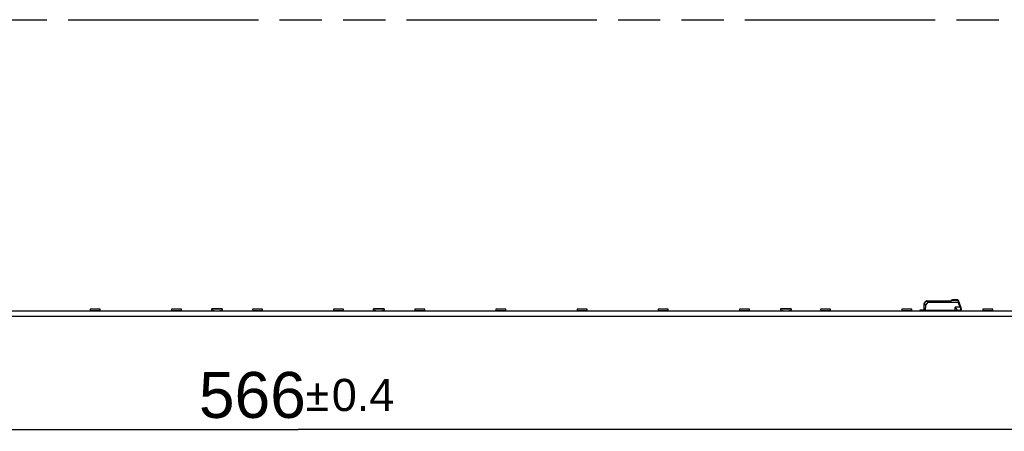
# Model space of a CAD drawing. Header units: millimetres. Extents: x 0 to 210, y 0 to 297.
# Tile 13 of 27: x 94 to 139, y 164 to 183. Entities that reach past the tile are written whole.
import ezdxf
from ezdxf.enums import TextEntityAlignment as Align

# ---------------------------------------------------------------- set-up
doc = ezdxf.new("R2010")
doc.units = ezdxf.units.MM
doc.header["$LTSCALE"] = 19.36
doc.linetypes.add('PHANTOM', pattern=[0.8, 0.45, -0.05, 0.1, -0.05, 0.1, -0.05])
doc.layers.get('0').update_dxf_attribs({"linetype": 'CONTINUOUS'})
doc.layers.add('DEFAULT_3', color=7, linetype='PHANTOM')
doc.layers.add('Z_DIM_2D', color=7, linetype='CONTINUOUS')
doc.styles.add('TEXTSTYLE_3', font='helveticaneueltw1g-ltcn.otf')
doc.styles.add('TEXTSTYLE_4', font='gdt', dxfattribs={"width": 0.7})
doc.dimstyles.new('DIMSTYLE_1', dxfattribs={"dimtxt": 2.1, "dimasz": 3.5, "dimexe": 1.5, "dimexo": 0, "dimgap": 0.525, "dimtad": 1, "dimdec": 3, "dimlfac": 7.000007, "dimdsep": 46, "dimtxsty": 'TEXTSTYLE_3', "dimblk": '_FILLED', "dimblk1": '_FILLED', "dimblk2": '_FILLED', "dimcen": 0.09, "dimclrt": 5, "dimadec": 3, "dimazin": 2, "dimtol": 1, "dimtp": 0.4, "dimtm": 0.4, "dimtfac": 1, "dimtdec": 3, "dimtofl": 0, "dimtmove": 0, "dimatfit": 3, "dimldrblk": '_FILLED', "dimfxl": 0, "dimtolj": 1, "dimarcsym": 0})

# ---------------------------------------------------------------- blocks, each defined once
blk = doc.blocks.new('*D2')
at = {"layer": 'Z_DIM_2D', "color": 2, "linetype": 'Continuous', "transparency": 16777216}
for p, q in [((66.688, 151.86), (66.688, 165.449)), ((147.545, 151.86), (147.545, 165.449)), ((66.688, 163.949), (107.117, 163.949)), ((147.545, 163.949), (107.117, 163.949))]:
    blk.add_line(p, q, dxfattribs=at)
at = {"layer": 'Z_DIM_2D', "color": 5, "linetype": 'Continuous', "transparency": 16777216}
for s, height, style, p in [('566', 2.1, 'TEXTSTYLE_3', (105.025, 164.474)), ('`', 1.47, 'TEXTSTYLE_4', (107.998, 164.789)), ('0.4', 1.47, 'TEXTSTYLE_3', (110.09, 164.789))]:
    blk.add_text(s, height=height, dxfattribs=dict(at, style=style)).set_placement(p, align=Align.CENTER)
blk = doc.blocks.new('_FILLED')
at = {"color": 0, "linetype": 'ByBlock'}
blk.add_solid([(0, 0), (-1, 0.125), (-1, -0.125)], dxfattribs=at)
blk = doc.blocks.new('_NONE')

msp = doc.modelspace()

# ---------------------------------------------------------------- linework, layer by layer
at = {"color": 7, "linetype": 'Continuous'}
for p, q in [((103.16304, 169.46285), (103.16304, 169.36785)), ((103.24626, 169.46535), (103.16554, 169.46535)), ((103.26769, 169.46535), (103.24876, 169.46535)), ((103.24876, 169.46285), (103.24876, 169.45535)), ((103.27019, 169.45535), (103.24876, 169.45535)), ((103.27019, 169.45535), (103.27019, 169.46285)), ((103.53911, 169.46535), (103.27269, 169.46535)), ((103.54161, 169.45535), (103.54161, 169.46285)), ((103.56304, 169.45535), (103.54161, 169.45535)), ((103.56304, 169.46535), (103.54411, 169.46535)), ((103.56304, 169.45535), (103.56304, 169.46285)), ((103.64626, 169.46535), (103.56554, 169.46535)), ((103.64876, 169.36785), (103.64876, 169.46285)), ((110.57018, 169.46285), (110.57018, 169.36785)), ((110.65339, 169.46535), (110.57268, 169.46535)), ((110.67482, 169.46535), (110.65589, 169.46535)), ((110.65589, 169.46285), (110.65589, 169.45535)), ((110.67732, 169.45535), (110.65589, 169.45535)), ((110.67732, 169.45535), (110.67732, 169.46285)), ((110.94625, 169.46535), (110.67982, 169.46535)), ((110.94875, 169.45535), (110.94875, 169.46285)), ((110.97018, 169.45535), (110.94875, 169.45535)), ((110.97018, 169.46535), (110.95125, 169.46535)), ((110.97018, 169.45535), (110.97018, 169.46285)), ((111.05339, 169.46535), (110.97268, 169.46535)), ((111.05589, 169.36785), (111.05589, 169.46285)), ((129.20587, 169.46285), (129.20587, 169.36785)), ((129.28909, 169.46535), (129.20837, 169.46535)), ((129.31052, 169.46535), (129.29159, 169.46535)), ((129.29159, 169.46285), (129.29159, 169.45535)), ((129.31302, 169.45535), (129.29159, 169.45535)), ((129.31302, 169.45535), (129.31302, 169.46285)), ((129.58195, 169.46535), (129.31552, 169.46535)), ((129.58445, 169.45535), (129.58445, 169.46285)), ((129.60587, 169.45535), (129.58445, 169.45535)), ((129.60587, 169.46535), (129.58695, 169.46535)), ((129.60587, 169.45535), (129.60587, 169.46285)), ((129.68909, 169.46535), (129.60837, 169.46535)), ((129.69159, 169.36785), (129.69159, 169.46285)), ((135.75825, 169.65202), (135.75587, 169.37964)), ((135.7783, 169.70636), (135.86717, 169.81228)), ((135.84158, 169.37964), (135.84366, 169.65166)), ((135.88906, 169.82249), (136.98941, 169.82249)), ((136.9892, 169.82249), (137.0296, 169.85027)), ((137.31243, 169.86535), (137.07816, 169.86535)), ((137.33732, 169.76913), (137.33834, 169.76635)), ((137.46155, 169.51061), (137.33927, 169.84655)), ((137.42125, 169.53802), (137.43469, 169.49189)), ((137.47015, 169.46183), (137.47015, 169.42249)), ((147.54514, 169.35821), (66.68808, 169.35821)), ((66.68808, 169.12249), (147.54514, 169.12249)), ((97.60233, 169.43964), (97.60233, 169.36535)), ((98.05948, 169.43964), (97.60233, 169.43964)), ((98.05948, 169.36535), (97.60233, 169.36535)), ((98.05948, 169.36535), (98.05948, 169.43964)), ((101.31662, 169.43964), (101.31662, 169.36535)), ((101.77376, 169.43964), (101.31662, 169.43964)), ((101.77376, 169.36535), (101.31662, 169.36535)), ((101.77376, 169.36535), (101.77376, 169.43964)), ((103.16554, 169.36535), (103.26769, 169.36535)), ((103.27019, 169.37535), (103.27019, 169.36785)), ((103.27019, 169.37535), (103.54161, 169.37535)), ((103.54161, 169.37535), (103.54161, 169.36785)), ((103.54411, 169.36535), (103.64626, 169.36535)), ((105.0309, 169.43964), (105.0309, 169.36535)), ((105.48804, 169.43964), (105.0309, 169.43964)), ((105.48804, 169.36535), (105.0309, 169.36535)), ((105.48804, 169.36535), (105.48804, 169.43964)), ((109.20232, 169.43964), (108.74518, 169.43964)), ((108.74518, 169.43964), (108.74518, 169.36535)), ((109.20232, 169.36535), (108.74518, 169.36535)), ((109.20232, 169.36535), (109.20232, 169.43964)), ((110.57268, 169.36535), (110.67482, 169.36535)), ((110.67732, 169.37535), (110.94875, 169.37535)), ((110.67732, 169.37535), (110.67732, 169.36785)), ((110.94875, 169.37535), (110.94875, 169.36785)), ((110.95125, 169.36535), (111.05339, 169.36535)), ((112.91661, 169.43964), (112.45946, 169.43964)), ((112.45946, 169.43964), (112.45946, 169.36535)), ((112.91661, 169.36535), (112.45946, 169.36535)), ((112.91661, 169.36535), (112.91661, 169.43964)), ((116.63089, 169.43964), (116.17374, 169.43964)), ((116.17374, 169.43964), (116.17374, 169.36535)), ((116.63089, 169.36535), (116.17374, 169.36535)), ((116.63089, 169.36535), (116.63089, 169.43964)), ((120.34517, 169.43964), (119.88803, 169.43964)), ((119.88803, 169.43964), (119.88803, 169.36535)), ((120.34517, 169.36535), (119.88803, 169.36535)), ((120.34517, 169.36535), (120.34517, 169.43964)), ((124.05945, 169.43964), (123.60231, 169.43964)), ((123.60231, 169.43964), (123.60231, 169.36535)), ((124.05945, 169.36535), (123.60231, 169.36535)), ((124.05945, 169.36535), (124.05945, 169.43964)), ((127.77373, 169.43964), (127.31659, 169.43964)), ((127.31659, 169.43964), (127.31659, 169.36535)), ((127.77373, 169.36535), (127.31659, 169.36535)), ((127.63088, 169.35821), (127.63088, 169.36535)), ((127.77373, 169.36535), (127.77373, 169.43964)), ((127.78057, 169.36535), (127.9023, 169.36535)), ((127.9023, 169.35821), (127.9023, 169.36535)), ((129.20837, 169.36535), (129.31052, 169.36535)), ((129.31302, 169.37535), (129.58445, 169.37535)), ((129.31302, 169.37535), (129.31302, 169.36785)), ((129.58445, 169.37535), (129.58445, 169.36785)), ((129.58695, 169.36535), (129.68909, 169.36535)), ((131.48802, 169.43964), (131.03087, 169.43964)), ((131.03087, 169.43964), (131.03087, 169.36535)), ((131.48802, 169.36535), (131.03087, 169.36535)), ((131.48802, 169.36535), (131.48802, 169.43964)), ((135.2023, 169.43964), (134.74515, 169.43964)), ((134.74515, 169.43964), (134.74515, 169.36535)), ((135.2023, 169.36535), (134.74515, 169.36535)), ((135.2023, 169.36535), (135.2023, 169.43964)), ((135.59873, 169.41535), (135.75618, 169.41535)), ((135.59873, 169.37249), (135.59873, 169.41535)), ((135.89158, 169.37249), (135.59873, 169.37249)), ((135.62015, 169.39392), (135.75599, 169.39392)), ((137.2773, 169.37964), (135.75587, 169.37964)), ((137.0273, 169.37249), (137.1273, 169.37249)), ((137.13444, 169.37964), (137.1273, 169.37249)), ((137.1279, 169.37249), (137.46301, 169.37249)), ((137.2773, 169.37964), (137.2773, 169.40635)), ((137.2773, 169.39392), (137.44158, 169.39392)), ((137.46301, 169.37249), (137.46301, 169.40373)), ((138.91658, 169.43964), (138.45944, 169.43964)), ((138.45944, 169.43964), (138.45944, 169.36535)), ((138.91658, 169.36535), (138.45944, 169.36535)), ((138.91658, 169.36535), (138.91658, 169.43964))]:
    msp.add_line(p, q, dxfattribs=at)
at = {"color": 9, "linetype": 'Continuous'}
for p, q in [((103.16304, 169.46285), (103.64876, 169.46285)), ((103.16554, 169.36535), (103.16554, 169.46535)), ((103.64626, 169.46535), (103.64626, 169.36535)), ((110.57018, 169.46285), (111.05589, 169.46285)), ((110.57268, 169.36535), (110.57268, 169.46535)), ((111.05339, 169.46535), (111.05339, 169.36535)), ((129.20587, 169.46285), (129.69159, 169.46285)), ((129.20837, 169.36535), (129.20837, 169.46535)), ((129.68909, 169.46535), (129.68909, 169.36535)), ((135.93984, 169.76629), (135.84366, 169.65166)), ((135.86717, 169.81228), (135.88755, 169.80847)), ((135.88755, 169.80847), (135.89376, 169.80737)), ((135.92158, 169.80662), (136.99829, 169.80662)), ((135.93984, 169.77254), (137.33817, 169.77254)), ((135.93984, 169.76629), (135.93984, 169.77254)), ((135.93984, 169.76629), (137.33817, 169.76629)), ((136.99829, 169.80662), (137.00086, 169.8088)), ((137.04967, 169.84973), (137.04579, 169.84671)), ((137.07816, 169.86535), (137.07816, 169.859)), ((137.07816, 169.859), (137.31243, 169.859)), ((137.42125, 169.53801), (137.19159, 169.53801)), ((137.19159, 169.37964), (137.19159, 169.53801)), ((137.31243, 169.86535), (137.31243, 169.859)), ((137.31243, 169.859), (137.31396, 169.85386)), ((137.31396, 169.85386), (137.3173, 169.84265)), ((137.3173, 169.84265), (137.32295, 169.8237)), ((137.42125, 169.53801), (137.33817, 169.76629)), ((103.27019, 169.36785), (103.16304, 169.36785)), ((103.64876, 169.36785), (103.54161, 169.36785)), ((110.67732, 169.36785), (110.57018, 169.36785)), ((111.05589, 169.36785), (110.94875, 169.36785)), ((129.31302, 169.36785), (129.20587, 169.36785)), ((129.69159, 169.36785), (129.58445, 169.36785)), ((135.62015, 169.39392), (135.62015, 169.41535)), ((137.11597, 169.37964), (137.11597, 169.37249)), ((137.22015, 169.37249), (137.22015, 169.37964)), ((137.44158, 169.44303), (137.44158, 169.39392))]:
    msp.add_line(p, q, dxfattribs=at)
at = {"color": 7, "linetype": 'Continuous'}
for centre, radius, start, end in [((103.16554, 169.46285), 0.0025, 90, 180), ((103.24626, 169.46285), 0.0025, 0, 90), ((103.27269, 169.46285), 0.0025, 90, 180), ((103.53911, 169.46285), 0.0025, 0, 90), ((103.56554, 169.46285), 0.0025, 90, 180), ((103.64626, 169.46285), 0.0025, 0, 90), ((110.57268, 169.46285), 0.0025, 90, 180), ((110.65339, 169.46285), 0.0025, 0, 90), ((110.67982, 169.46285), 0.0025, 90, 180), ((110.94625, 169.46285), 0.0025, 0, 90), ((110.97268, 169.46285), 0.0025, 90, 180), ((111.05339, 169.46285), 0.0025, 0, 90), ((129.20837, 169.46285), 0.0025, 90, 180), ((129.28909, 169.46285), 0.0025, 0, 90), ((129.31552, 169.46285), 0.0025, 90, 180), ((129.58195, 169.46285), 0.0025, 0, 90), ((129.60837, 169.46285), 0.0025, 90, 180), ((129.68909, 169.46285), 0.0025, 0, 90), ((135.84396, 169.65127), 0.08571, 139.999998, 179.5), ((135.88906, 169.79392), 0.02857, 90.000015, 140.008817), ((137.07816, 169.77964), 0.08571, 90.000732, 124.50757), ((137.31243, 169.83678), 0.02857, 20.000861, 90), ((137.3273, 169.46178), 0.14286, 0.018006, 19.99112), ((103.16554, 169.36785), 0.0025, 180, 270), ((103.26769, 169.36785), 0.0025, 270, 360), ((103.54411, 169.36785), 0.0025, 180, 270), ((103.64626, 169.36785), 0.0025, 270, 360), ((110.57268, 169.36785), 0.0025, 180, 270), ((110.67482, 169.36785), 0.0025, 270, 360), ((110.95125, 169.36785), 0.0025, 180, 270), ((111.05339, 169.36785), 0.0025, 270, 360), ((129.20837, 169.36785), 0.0025, 180, 270), ((129.31052, 169.36785), 0.0025, 270, 360), ((129.58695, 169.36785), 0.0025, 180, 270), ((129.68909, 169.36785), 0.0025, 270, 360), ((135.89158, 169.45821), 0.08571, 270, 293.556464), ((137.0273, 169.45821), 0.08571, 249.703743, 270), ((137.44158, 169.42249), 0.02857, 270, 360)]:
    msp.add_arc(centre, radius, start, end, dxfattribs=at)
at = {"color": 9, "linetype": 'Continuous'}
for centre, radius, start, end in [((134.9935, 164.74231), 5.14444, 79.745075, 79.921536), ((135.95744, 169.79573), 0.04889, 165.63477, 169.585697), ((142.58597, 163.24624), 8.61746, 130.271649, 130.399652), ((140.32772, 165.90788), 5.12691, 130.125401, 130.243692), ((142.84848, 162.91998), 9.03609, 130.011914, 130.137248), ((139.01285, 167.48936), 3.07026, 129.842864, 130.014215), ((130.98926, 167.93151), 6.6103, 16.486111, 16.633438), ((146.9125, 172.64078), 9.99473, 196.468429, 196.676963), ((137.64697, 169.68351), 0.32107, 163.917448, 164.451066), ((137.40482, 169.58289), 0.09578, 288.168392, 290.008389)]:
    msp.add_arc(centre, radius, start, end, dxfattribs=at)
at = {"color": 7, "linetype": 'Continuous'}
msp.add_ellipse((135.62015, 169.35821), major_axis=(0, 0.03571), ratio=1, start_param=0, end_param=0.64350111, dxfattribs=at)
for points, knots in [([(135.75825, 169.65202), (135.75825, 169.65256), (135.76172, 169.65146), (135.76528, 169.6526), (135.77375, 169.652), (135.78394, 169.65222), (135.79682, 169.65206), (135.81692, 169.65195), (135.83276, 169.65178), (135.84366, 169.65166)], [0, 0, 0, 0, 0.01923828, 0.0761044, 0.16844507, 0.29272732, 0.44420791, 0.61706551, 1, 1, 1, 1]), ([(135.84366, 169.65166), (135.83534, 169.65868), (135.82326, 169.66888), (135.80787, 169.68175), (135.79809, 169.69008), (135.79012, 169.6964), (135.78403, 169.70229), (135.78055, 169.70365), (135.77865, 169.70678), (135.7783, 169.70636)], [0, 0, 0, 0, 0.38310931, 0.55597266, 0.70742757, 0.83166894, 0.92396709, 0.98079788, 1, 1, 1, 1]), ([(135.92158, 169.80662), (135.92146, 169.80784), (135.92145, 169.81193), (135.92201, 169.81605), (135.92157, 169.81887)], [0, 0, 0, 0, 0.30093121, 1, 1, 1, 1]), ([(136.9894, 169.82249), (136.99133, 169.8225), (136.9943, 169.81504), (136.99671, 169.81051), (136.99829, 169.80662)], [0, 0, 0, 0, 0.31421575, 1, 1, 1, 1]), ([(137.1916, 169.53801), (137.20121, 169.5256), (137.21995, 169.50142), (137.24626, 169.46623), (137.26612, 169.43586), (137.2773, 169.41534), (137.2773, 169.40635)], [0, 0, 0, 0, 0.2980537, 0.58194313, 0.82933262, 1, 1, 1, 1]), ([(137.44158, 169.39392), (137.4436, 169.39392), (137.45121, 169.39332), (137.45854, 169.39013), (137.46301, 169.38678)], [0, 0, 0, 0, 0.26565817, 1, 1, 1, 1])]:
    msp.add_open_spline(points, degree=3, knots=knots, dxfattribs=at)
at = {"color": 9, "linetype": 'Continuous'}
for points in [[(135.90936, 169.80457), (135.91335, 169.80564), (135.91746, 169.80638), (135.92158, 169.80662)], [(135.91008, 169.80786), (135.91101, 169.81147), (135.91236, 169.8151), (135.91456, 169.8181)], [(137.06538, 169.8572), (137.05979, 169.85568), (137.05439, 169.8531), (137.04967, 169.84973)], [(137.07816, 169.859), (137.07386, 169.85897), (137.06953, 169.85833), (137.06538, 169.8572)], [(137.31243, 169.859), (137.31701, 169.85966), (137.32185, 169.85939), (137.32627, 169.85803)], [(137.35198, 169.7764), (137.34745, 169.77549), (137.34284, 169.77465), (137.33858, 169.77286)]]:
    msp.add_open_spline(points, degree=3, dxfattribs=at)
for points, knots in [([(135.90936, 169.80457), (135.91147, 169.79663), (135.91674, 169.78008), (135.93151, 169.76881), (135.93984, 169.76629)], [0, 0, 0, 0, 0.48559511, 1, 1, 1, 1]), ([(135.91456, 169.8181), (135.91505, 169.81878), (135.91682, 169.82092), (135.9196, 169.8225), (135.92158, 169.82249)], [0, 0, 0, 0, 0.29600128, 1, 1, 1, 1]), ([(135.92157, 169.81887), (135.92163, 169.81977), (135.922, 169.82053), (135.92126, 169.8225), (135.92157, 169.82249)], [0, 0, 0, 0, 0.7461006, 1, 1, 1, 1]), ([(135.93984, 169.77254), (135.93633, 169.77338), (135.92955, 169.77677), (135.92437, 169.78647), (135.92274, 169.7966), (135.92171, 169.8033), (135.92158, 169.80662)], [0, 0, 0, 0, 0.26009557, 0.51251028, 0.75998784, 1, 1, 1, 1]), ([(137.0296, 169.85027), (137.03053, 169.85091), (137.03622, 169.85283), (137.04208, 169.84947), (137.04579, 169.84671)], [0, 0, 0, 0, 0.19605442, 1, 1, 1, 1]), ([(137.3498, 169.81763), (137.34919, 169.81932), (137.34236, 169.82704), (137.33058, 169.82562), (137.32295, 169.8237)], [0, 0, 0, 0, 0.18593628, 1, 1, 1, 1]), ([(137.32627, 169.85803), (137.32785, 169.85755), (137.33331, 169.85532), (137.33782, 169.85055), (137.33927, 169.84655)], [0, 0, 0, 0, 0.27885859, 1, 1, 1, 1]), ([(137.33768, 169.76967), (137.34381, 169.77205), (137.35284, 169.77423), (137.36083, 169.77643), (137.36473, 169.77661), (137.36502, 169.77581)], [0, 0, 0, 0, 0.69522797, 0.90954623, 1, 1, 1, 1]), ([(137.33817, 169.76628), (137.34158, 169.76753), (137.34788, 169.76978), (137.35537, 169.77255), (137.36014, 169.77411), (137.36274, 169.77523), (137.36398, 169.77527), (137.36496, 169.77598), (137.36502, 169.77581)], [0, 0, 0, 0, 0.38282817, 0.70715579, 0.83142488, 0.92379541, 0.98071272, 1, 1, 1, 1]), ([(137.36502, 169.77581), (137.36454, 169.77714), (137.35875, 169.77769), (137.35497, 169.777), (137.35198, 169.7764)], [0, 0, 0, 0, 0.3181878, 1, 1, 1, 1]), ([(137.4481, 169.54755), (137.44804, 169.54772), (137.44707, 169.54701), (137.44582, 169.54696), (137.44322, 169.54585), (137.43845, 169.54429), (137.43096, 169.54152), (137.42466, 169.53927), (137.42125, 169.53802)], [0, 0, 0, 0, 0.01929773, 0.07617177, 0.16852307, 0.29285168, 0.61711881, 1, 1, 1, 1]), ([(137.43469, 169.49189), (137.4359, 169.4876), (137.43984, 169.4716), (137.44171, 169.45505), (137.44158, 169.44303)], [0, 0, 0, 0, 0.27062441, 1, 1, 1, 1]), ([(137.46154, 169.51062), (137.46272, 169.5074), (137.45179, 169.49867), (137.44397, 169.49522), (137.4376, 169.4929)], [0, 0, 0, 0, 0.33582979, 1, 1, 1, 1]), ([(137.44158, 169.44303), (137.44856, 169.44304), (137.46115, 169.44525), (137.47015, 169.45659), (137.47015, 169.46183)], [0, 0, 0, 0, 0.57163086, 1, 1, 1, 1])]:
    msp.add_open_spline(points, degree=3, knots=knots, dxfattribs=at)
at = {"layer": 'DEFAULT_3', "color": 91, "linetype": 'PHANTOM', "true_color": 0x80ff80}
msp.add_line((50.12864, 182.68), (150.12864, 182.68), dxfattribs=at)

# ---------------------------------------------------------------- dimensions: what is measured, and where the dimension line sits
at = {"layer": 'Z_DIM_2D', "color": 2, "linetype": 'Continuous'}
dim = msp.add_linear_dim(base=(147.54514, 163.94881), p1=(66.68808, 151.86042), p2=(147.54514, 151.86042), dimstyle='DIMSTYLE_1', override={"dimblk1": 'NONE', "dimblk2": 'NONE', "dimsah": 1}, dxfattribs=at)
dim.commit()
dim.dimension.update_dxf_attribs({"geometry": '*D2', "text_midpoint": (107.11661, 163.94881), "dimtype": 160})

doc.saveas('drawing.dxf')
